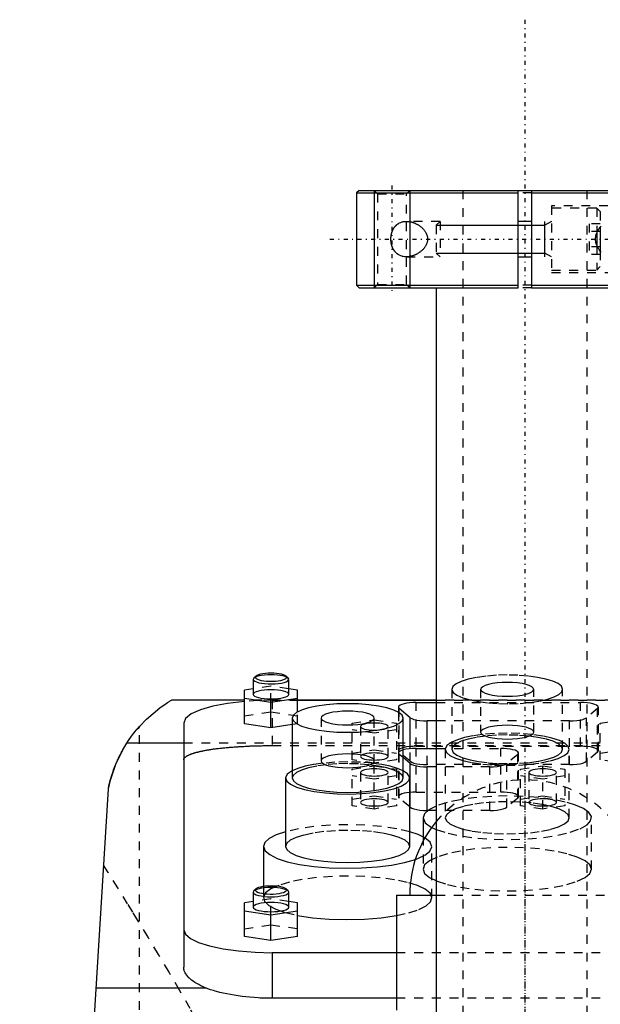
# Model space of a CAD drawing. Extents: x -90 to 90, y -1 to 703.
# Tile 6 of 7: x -57 to 9, y 592 to 703. Entities that reach past the tile are written whole.
import ezdxf

# ---------------------------------------------------------------- set-up
doc = ezdxf.new("R2010")
doc.units = 0
doc.linetypes.add('CENTER', pattern=[1.5, 0.45, -0.5, 0.05, -0.5])
doc.linetypes.add('DASHED', pattern=[2, 1, -1])
for name, color, linetype in [('AM_0', 7, 'CONTINUOUS'), ('AM_10', 7, 'CONTINUOUS'), ('AM_3', 7, 'DASHED'), ('AM_7', 7, 'CENTER')]:
    doc.layers.add(name, color=color, linetype=linetype)

msp = doc.modelspace()

# ---------------------------------------------------------------- linework, layer by layer
at = {"layer": 'AM_0', "color": 7, "linetype": 'CONTINUOUS'}
for p, q in [((-18.7, 684), (-19, 683.7)), ((-19, 683.7), (-19, 673.3)), ((-19, 683.7), (-0.75, 683.7)), ((-18.7, 684), (18.7, 684)), ((-0.75, 673), (-0.75, 684)), ((0.75, 684), (0.75, 673)), ((0.75, 683.7), (19, 683.7)), ((0.75, 680.5), (-0.75, 680.5)), ((8.5, 679.86), (8.5, 677.14)), ((8.1, 679.19), (8.1, 677.81)), ((-0.75, 676.5), (0.75, 676.5)), ((-19, 673.3), (-18.7, 673)), ((-19, 673.3), (-0.75, 673.3)), ((0.75, 673.3), (19, 673.3)), ((-18.7, 673), (-0.75, 673)), ((-10, 673), (-10, 589)), ((0.75, 673), (18.7, 673)), ((-30.58, 628.97), (-30.65, 628.83)), ((-30.65, 628.83), (-30.65, 627.14)), ((-30.34, 629.2), (-30.58, 628.97)), ((-26.72, 628.97), (-26.96, 629.2)), ((-26.65, 627.14), (-26.65, 628.83)), ((-30.65, 627.77), (-31.65, 627.62)), ((-31.65, 623.82), (-31.65, 627.62)), ((-25.65, 627.62), (-26.65, 627.77)), ((-25.65, 625.16), (-25.65, 627.62)), ((-31.65, 626.5), (-39.86, 626.5)), ((-31.65, 626.72), (-28.65, 626.27)), ((-28.65, 626.27), (-25.65, 626.72)), ((-10, 626.5), (-25.65, 626.5)), ((-25.65, 626.47), (-10, 626.47)), ((-28.65, 623.37), (-28.65, 626.27)), ((-14.28, 625.7), (-14.28, 625.12)), ((-14.19, 625.07), (-14.19, 625.55)), ((-12.94, 624.51), (-14.19, 625.55)), ((-12.28, 626.22), (-10, 626.22)), ((-26.25, 624.47), (-26.25, 617.71)), ((-13.75, 617.71), (-13.75, 624.47)), ((-12.94, 621.01), (-12.94, 624.51)), ((-38.5, 623.88), (-38.5, 596.36)), ((-28.65, 623.37), (-31.65, 623.82)), ((-26.25, 623.73), (-28.65, 623.37)), ((-11.03, 621.04), (-11.03, 624.15)), ((-10, 624.15), (-11.03, 624.15)), ((-38.5, 621.65), (-44.92, 621.65)), ((-12.28, 621.04), (-10, 621.04)), ((-12.94, 619.34), (-13.75, 620.01)), ((-12.94, 614.41), (-12.94, 619.34)), ((-11.03, 614.05), (-11.03, 618.97)), ((-10, 618.97), (-11.03, 618.97)), ((-27, 617.71), (-27, 609.98)), ((-13, 609.98), (-13, 617.71)), ((-57, 453.55), (-47, 616.5)), ((-12.94, 614.41), (-13, 614.46)), ((-11.5, 613.22), (-11.5, 611.08)), ((-10.95, 614.05), (-11.03, 614.05)), ((-29.5, 609.98), (-29.5, 605.47)), ((-30.58, 604.97), (-30.65, 604.83)), ((-30.65, 604.83), (-30.65, 603.14)), ((-30.34, 605.19), (-30.58, 604.97)), ((-26.72, 604.97), (-26.96, 605.19)), ((-26.65, 604.83), (-26.72, 604.97)), ((-26.65, 603.14), (-26.65, 604.83)), ((-14.5, 604.5), (-14.5, 591.5)), ((-14.5, 604.5), (-10.01, 604.5)), ((-30.65, 603.76), (-31.65, 603.61)), ((-31.65, 599.82), (-31.65, 603.61)), ((-25.65, 603.61), (-26.65, 603.76)), ((-25.65, 599.82), (-25.65, 603.61)), ((-31.65, 602.71), (-28.65, 602.27)), ((-28.65, 602.27), (-25.65, 602.71)), ((-28.65, 599.37), (-28.65, 602.27)), ((-28.65, 599.37), (-31.65, 599.82)), ((-25.65, 599.82), (-28.65, 599.37)), ((-28.5, 598), (-28.5, 592.86)), ((-14.5, 598), (-28.5, 598)), ((-35.93, 594), (-48.38, 594)), ((-14.5, 592.86), (-28.5, 592.86))]:
    msp.add_line(p, q, dxfattribs=at)
for points in [[(-30.65, 628.83), (-30.61, 628.73), (-30.49, 628.63), (-30.3, 628.54), (-30.04, 628.46), (-29.72, 628.4), (-29.37, 628.35), (-28.98, 628.32), (-28.58, 628.32), (-28.18, 628.33), (-27.8, 628.37), (-27.46, 628.42), (-27.16, 628.49), (-26.93, 628.57), (-26.76, 628.67), (-26.67, 628.77), (-26.65, 628.87), (-26.72, 628.97)], [(-30.34, 629.2), (-30.39, 629.11), (-30.39, 629.02), (-30.32, 628.94), (-30.18, 628.86), (-29.99, 628.79), (-29.75, 628.72), (-29.47, 628.68), (-29.15, 628.64), (-28.82, 628.63), (-28.48, 628.63), (-28.15, 628.64), (-27.83, 628.68), (-27.55, 628.72), (-27.31, 628.79), (-27.12, 628.86), (-26.98, 628.94), (-26.91, 629.02), (-26.91, 629.11), (-26.96, 629.2)], [(-28.65, 629.53), (-28.97, 629.52), (-29.28, 629.5), (-29.58, 629.46), (-29.83, 629.41), (-30.05, 629.35), (-30.22, 629.28), (-30.34, 629.2)], [(-26.96, 629.2), (-27.08, 629.28), (-27.25, 629.35), (-27.47, 629.41), (-27.72, 629.46), (-28.02, 629.5), (-28.33, 629.52), (-28.65, 629.53)], [(-30.65, 627.14), (-30.61, 627.04), (-30.5, 626.95), (-30.31, 626.86), (-30.06, 626.78), (-29.76, 626.71), (-29.42, 626.67), (-29.04, 626.64), (-28.65, 626.63), (-28.26, 626.64), (-27.88, 626.67), (-27.54, 626.71), (-27.24, 626.78), (-26.99, 626.86), (-26.8, 626.95), (-26.69, 627.04), (-26.65, 627.14)], [(-31.65, 626.34), (-33.55, 626.12), (-35.22, 625.8), (-36.61, 625.4), (-37.64, 624.93), (-38.28, 624.42), (-38.5, 623.88)], [(-20, 626.09), (-21.22, 626.06), (-22.39, 625.97), (-23.47, 625.82), (-24.42, 625.62), (-25.2, 625.37), (-25.77, 625.09), (-26.13, 624.79), (-26.25, 624.47)], [(-26.25, 624.47), (-26.13, 624.16), (-25.77, 623.85), (-25.2, 623.57), (-24.42, 623.33), (-23.47, 623.13), (-22.39, 622.98), (-21.22, 622.89), (-20, 622.86), (-18.78, 622.89), (-17.61, 622.98), (-16.53, 623.13), (-15.58, 623.33), (-14.8, 623.57), (-14.23, 623.85), (-13.87, 624.16), (-13.75, 624.47), (-13.87, 624.79), (-14.23, 625.09), (-14.8, 625.37), (-15.58, 625.62), (-16.53, 625.82), (-17.61, 625.97), (-18.78, 626.06), (-20, 626.09)], [(-12.28, 626.22), (-12.65, 626.21), (-13.01, 626.18), (-13.35, 626.14), (-13.64, 626.08), (-13.89, 626.01), (-14.08, 625.93), (-14.21, 625.83), (-14.27, 625.74), (-14.27, 625.64), (-14.19, 625.55)], [(-20, 625.25), (-20.59, 625.23), (-21.15, 625.19), (-21.67, 625.12), (-22.12, 625.02), (-22.49, 624.9), (-22.77, 624.77), (-22.94, 624.62), (-23, 624.47)], [(-23, 624.47), (-22.94, 624.32), (-22.77, 624.18), (-22.49, 624.04), (-22.12, 623.92), (-21.67, 623.83), (-21.15, 623.76), (-20.59, 623.71), (-20, 623.7), (-19.41, 623.71), (-18.85, 623.76), (-18.33, 623.83), (-17.88, 623.92), (-17.51, 624.04), (-17.23, 624.18), (-17.06, 624.32), (-17, 624.47), (-17.06, 624.62), (-17.23, 624.77), (-17.51, 624.9), (-17.88, 625.02), (-18.33, 625.12), (-18.85, 625.19), (-19.41, 625.23), (-20, 625.25)], [(-12.94, 624.51), (-12.77, 624.41), (-12.53, 624.32), (-12.21, 624.25), (-11.85, 624.19), (-11.45, 624.16), (-11.03, 624.15)], [(-12.28, 621.04), (-12.69, 621.03), (-13.08, 621), (-13.44, 620.95), (-13.75, 620.88)], [(-12.94, 619.34), (-12.77, 619.24), (-12.53, 619.15), (-12.21, 619.07), (-11.85, 619.02), (-11.45, 618.98), (-11.03, 618.97)], [(-26.25, 618.53), (-26.81, 618.13), (-27, 617.71)], [(-27, 617.71), (-26.86, 617.35), (-26.44, 617), (-25.77, 616.69), (-24.87, 616.41), (-23.77, 616.18), (-22.52, 616.02), (-21.17, 615.92), (-19.77, 615.9), (-18.38, 615.95), (-17.06, 616.07), (-15.85, 616.25), (-14.81, 616.5), (-13.98, 616.79), (-13.39, 617.12), (-13.06, 617.47), (-13.02, 617.83), (-13.25, 618.19), (-13.75, 618.53)], [(-26.25, 617.71), (-26.13, 617.4), (-25.77, 617.09), (-25.2, 616.81), (-24.42, 616.57), (-23.47, 616.37), (-22.39, 616.22), (-21.22, 616.12), (-20, 616.09), (-18.78, 616.12), (-17.61, 616.22), (-16.53, 616.37), (-15.58, 616.57), (-14.8, 616.81), (-14.23, 617.09), (-13.87, 617.4), (-13.75, 617.71)], [(-12.94, 614.41), (-12.77, 614.31), (-12.53, 614.22), (-12.21, 614.15), (-11.85, 614.09), (-11.45, 614.06), (-11.03, 614.05)], [(-10.01, 614.54), (-10.83, 614.13), (-11.33, 613.68), (-11.5, 613.22)], [(-11.5, 613.22), (-11.25, 612.66), (-10.53, 612.14)], [(-27, 611.65), (-28.06, 611.28), (-28.85, 610.88), (-29.34, 610.44), (-29.5, 609.98)], [(-11.28, 610.96), (-12.03, 611.32), (-13, 611.65)], [(-29.5, 609.98), (-29.32, 609.51), (-28.8, 609.06), (-27.96, 608.64), (-26.81, 608.27), (-25.42, 607.96), (-23.82, 607.73), (-22.09, 607.59), (-20.27, 607.53), (-18.45, 607.56), (-16.68, 607.68), (-15.04, 607.89), (-13.58, 608.17), (-12.35, 608.52)], [(-27, 609.98), (-26.87, 609.63), (-26.47, 609.29), (-25.82, 608.98), (-24.95, 608.7), (-23.89, 608.48), (-22.68, 608.31), (-21.37, 608.21), (-20, 608.17), (-18.63, 608.21), (-17.32, 608.31), (-16.11, 608.48), (-15.05, 608.7), (-14.18, 608.98), (-13.53, 609.29), (-13.13, 609.63), (-13, 609.98)], [(-30.34, 605.19), (-30.4, 605.1), (-30.39, 605.01), (-30.31, 604.93), (-30.16, 604.84), (-29.96, 604.77), (-29.7, 604.71), (-29.41, 604.66), (-29.08, 604.63), (-28.73, 604.62), (-28.39, 604.62), (-28.05, 604.65), (-27.74, 604.68), (-27.46, 604.74), (-27.23, 604.81), (-27.05, 604.89), (-26.94, 604.97), (-26.9, 605.06), (-26.93, 605.15), (-27.02, 605.24), (-27.18, 605.32), (-27.4, 605.39), (-27.66, 605.45), (-27.97, 605.49), (-28.3, 605.51), (-28.65, 605.52)], [(-28.65, 605.52), (-28.97, 605.52), (-29.28, 605.49), (-29.58, 605.46), (-29.83, 605.4), (-30.05, 605.34), (-30.22, 605.27), (-30.34, 605.19)], [(-30.65, 604.83), (-30.61, 604.73), (-30.5, 604.63), (-30.31, 604.54), (-30.06, 604.46), (-29.76, 604.4), (-29.42, 604.35), (-29.04, 604.32), (-28.65, 604.31), (-28.26, 604.32), (-27.88, 604.35), (-27.54, 604.4), (-27.24, 604.46), (-26.99, 604.54), (-26.8, 604.63), (-26.69, 604.73), (-26.65, 604.83)], [(-30.65, 603.14), (-30.61, 603.04), (-30.5, 602.94), (-30.31, 602.85), (-30.06, 602.77), (-29.76, 602.71), (-29.42, 602.66), (-29.04, 602.63), (-28.65, 602.62), (-28.26, 602.63), (-27.88, 602.66), (-27.54, 602.71), (-27.24, 602.77), (-26.99, 602.85), (-26.8, 602.94), (-26.69, 603.04), (-26.65, 603.14)], [(-25.66, 602.21), (-23.95, 601.95), (-22.07, 601.79), (-20.09, 601.73), (-18.12, 601.78), (-16.22, 601.93), (-14.49, 602.18)], [(-38.5, 600.59), (-38.31, 600.08), (-37.74, 599.6), (-36.81, 599.15), (-35.57, 598.76), (-34.06, 598.44), (-32.33, 598.2), (-30.45, 598.05), (-28.5, 598)]]:
    msp.add_lwpolyline(points, dxfattribs=at)
for points in [[(-15.12, 678.5, 0), (-15.12, 678.52, 0), (-15.12, 678.55, 0), (-15.12, 678.58, 0), (-15.12, 678.6, 0), (-15.12, 678.62, 0), (-15.12, 678.65, 0), (-15.12, 678.68, 0), (-15.12, 678.72, 0), (-15.11, 678.75, 0), (-15.11, 678.78, 0), (-15.11, 678.8, 0), (-15.11, 678.82, 0), (-15.1, 678.85, 0), (-15.1, 678.88, 0), (-15.09, 678.92, 0), (-15.09, 678.95, 0), (-15.08, 678.98, 0), (-15.08, 679, 0), (-15.07, 679.01, 0), (-15.07, 679.05, 0), (-15.06, 679.08, 0), (-15.06, 679.09, 0), (-15.05, 679.11, 0), (-15.04, 679.14, 0), (-15.03, 679.17, 0), (-15.03, 679.19, 0), (-15.03, 679.21, 0), (-15.02, 679.24, 0), (-15.01, 679.27, 0), (-15, 679.3, 0), (-14.99, 679.33, 0), (-14.98, 679.36, 0), (-14.97, 679.37, 0), (-14.96, 679.39, 0), (-14.95, 679.42, 0), (-14.94, 679.45, 0), (-14.93, 679.47, 0), (-14.92, 679.5, 0), (-14.9, 679.53, 0), (-14.9, 679.54, 0), (-14.89, 679.56, 0), (-14.88, 679.58, 0), (-14.86, 679.61, 0), (-14.85, 679.64, 0), (-14.83, 679.66, 0), (-14.82, 679.69, 0), (-14.81, 679.7, 0), (-14.81, 679.71, 0), (-14.79, 679.73, 0), (-14.78, 679.76, 0), (-14.76, 679.78, 0), (-14.74, 679.8, 0), (-14.73, 679.83, 0), (-14.72, 679.84, 0), (-14.71, 679.85, 0), (-14.7, 679.87, 0), (-14.68, 679.89, 0), (-14.66, 679.91, 0), (-14.65, 679.93, 0), (-14.63, 679.95, 0), (-14.62, 679.96, 0), (-14.61, 679.97, 0), (-14.6, 679.99, 0), (-14.58, 680.01, 0), (-14.57, 680.02, 0), (-14.56, 680.03, 0), (-14.54, 680.04, 0), (-14.52, 680.06, 0), (-14.51, 680.07, 0), (-14.5, 680.08, 0), (-14.49, 680.1, 0), (-14.47, 680.11, 0), (-14.45, 680.13, 0), (-14.43, 680.15, 0), (-14.41, 680.16, 0), (-14.4, 680.17, 0), (-14.39, 680.18, 0), (-14.37, 680.19, 0), (-14.35, 680.21, 0), (-14.33, 680.22, 0), (-14.3, 680.24, 0), (-14.28, 680.25, 0), (-14.27, 680.26, 0), (-14.26, 680.26, 0), (-14.24, 680.27, 0), (-14.22, 680.29, 0), (-14.14, 680.33, 0), (-14.01, 680.39, 0), (-13.87, 680.43, 0), (-13.8, 680.45, 0), (-13.73, 680.47, 0), (-13.58, 680.49, 0), (-13.44, 680.5, 0), (-13.37, 680.5, 0)], [(-13.37, 680.5, 0), (-13.34, 680.5, 0), (-13.29, 680.5, 0), (-13.24, 680.5, 0), (-13.21, 680.49, 0), (-13.19, 680.49, 0), (-13.13, 680.49, 0), (-13.08, 680.48, 0), (-13.03, 680.47, 0), (-12.97, 680.46, 0), (-12.92, 680.45, 0), (-12.89, 680.45, 0), (-12.86, 680.44, 0), (-12.8, 680.43, 0), (-12.75, 680.41, 0), (-12.69, 680.4, 0), (-12.64, 680.38, 0), (-12.58, 680.36, 0), (-12.55, 680.35, 0), (-12.53, 680.34, 0), (-12.47, 680.32, 0), (-12.41, 680.29, 0), (-12.39, 680.28, 0), (-12.36, 680.27, 0), (-12.3, 680.24, 0), (-12.25, 680.22, 0), (-12.22, 680.2, 0), (-12.19, 680.19, 0), (-12.14, 680.16, 0), (-12.09, 680.13, 0), (-12.03, 680.1, 0), (-11.98, 680.06, 0), (-11.93, 680.03, 0), (-11.9, 680.01, 0), (-11.88, 679.99, 0), (-11.83, 679.96, 0), (-11.78, 679.92, 0), (-11.73, 679.88, 0), (-11.68, 679.84, 0), (-11.63, 679.8, 0), (-11.61, 679.78, 0), (-11.59, 679.76, 0), (-11.54, 679.71, 0), (-11.5, 679.66, 0), (-11.45, 679.61, 0), (-11.41, 679.56, 0), (-11.37, 679.51, 0), (-11.34, 679.48, 0), (-11.32, 679.46, 0), (-11.28, 679.4, 0), (-11.25, 679.34, 0), (-11.21, 679.28, 0), (-11.17, 679.22, 0), (-11.14, 679.16, 0), (-11.13, 679.12, 0), (-11.11, 679.09, 0), (-11.09, 679.02, 0), (-11.06, 678.96, 0), (-11.04, 678.89, 0), (-11.02, 678.82, 0), (-11.01, 678.75, 0), (-11, 678.71, 0), (-11, 678.68, 0), (-10.99, 678.61, 0), (-10.99, 678.54, 0), (-10.99, 678.5, 0), (-10.99, 678.46, 0), (-10.99, 678.39, 0), (-11, 678.32, 0), (-11, 678.29, 0), (-11.01, 678.25, 0), (-11.02, 678.18, 0), (-11.04, 678.11, 0), (-11.06, 678.04, 0), (-11.09, 677.98, 0), (-11.11, 677.91, 0), (-11.13, 677.88, 0), (-11.14, 677.84, 0), (-11.17, 677.78, 0), (-11.21, 677.72, 0), (-11.25, 677.66, 0), (-11.28, 677.6, 0), (-11.32, 677.54, 0), (-11.34, 677.52, 0), (-11.37, 677.49, 0), (-11.41, 677.44, 0), (-11.45, 677.39, 0), (-11.5, 677.34, 0), (-11.54, 677.29, 0), (-11.59, 677.24, 0), (-11.61, 677.22, 0), (-11.63, 677.2, 0), (-11.68, 677.16, 0), (-11.73, 677.12, 0), (-11.78, 677.08, 0), (-11.83, 677.04, 0), (-11.88, 677.01, 0), (-11.9, 676.99, 0), (-11.93, 676.97, 0), (-11.98, 676.94, 0), (-12.03, 676.9, 0), (-12.09, 676.87, 0), (-12.14, 676.84, 0), (-12.19, 676.81, 0), (-12.22, 676.8, 0), (-12.25, 676.78, 0), (-12.3, 676.76, 0), (-12.36, 676.73, 0), (-12.39, 676.72, 0), (-12.41, 676.71, 0), (-12.47, 676.68, 0), (-12.53, 676.66, 0), (-12.55, 676.65, 0), (-12.58, 676.64, 0), (-12.64, 676.62, 0), (-12.69, 676.6, 0), (-12.75, 676.59, 0), (-12.8, 676.57, 0), (-12.86, 676.56, 0), (-12.89, 676.55, 0), (-12.92, 676.55, 0), (-12.97, 676.54, 0), (-13.03, 676.53, 0), (-13.08, 676.52, 0), (-13.13, 676.51, 0), (-13.19, 676.51, 0), (-13.21, 676.51, 0), (-13.24, 676.5, 0), (-13.29, 676.5, 0), (-13.34, 676.5, 0), (-13.37, 676.5, 0)], [(8.58, 677.04, 0), (8.49, 677.15, 0), (8.41, 677.26, 0), (8.36, 677.32, 0), (8.33, 677.38, 0), (8.25, 677.5, 0), (8.19, 677.62, 0), (8.13, 677.75, 0), (8.1, 677.82, 0), (8.09, 677.85, 0), (8.08, 677.87, 0), (8.08, 677.88, 0), (8.07, 677.89, 0), (8.06, 677.91, 0), (8.06, 677.93, 0), (8.05, 677.95, 0), (8.04, 677.98, 0), (8.04, 678, 0), (8.03, 678.01, 0), (8.03, 678.02, 0), (8.02, 678.04, 0), (8.02, 678.07, 0), (8.02, 678.08, 0), (8.01, 678.09, 0), (8.01, 678.11, 0), (8, 678.13, 0), (8, 678.15, 0), (8, 678.16, 0), (7.99, 678.18, 0), (7.99, 678.2, 0), (7.99, 678.23, 0), (7.98, 678.25, 0), (7.98, 678.27, 0), (7.98, 678.28, 0), (7.98, 678.3, 0), (7.97, 678.32, 0), (7.97, 678.34, 0), (7.97, 678.37, 0), (7.97, 678.39, 0), (7.97, 678.42, 0), (7.97, 678.43, 0), (7.97, 678.44, 0), (7.97, 678.46, 0), (7.96, 678.49, 0), (7.96, 678.5, 0), (7.96, 678.51, 0), (7.97, 678.54, 0), (7.97, 678.56, 0), (7.97, 678.57, 0), (7.97, 678.58, 0), (7.97, 678.61, 0), (7.97, 678.63, 0), (7.97, 678.66, 0), (7.97, 678.68, 0), (7.98, 678.7, 0), (7.98, 678.72, 0), (7.98, 678.73, 0), (7.98, 678.75, 0), (7.99, 678.77, 0), (7.99, 678.8, 0), (7.99, 678.82, 0), (8, 678.84, 0), (8, 678.85, 0), (8, 678.87, 0), (8.01, 678.89, 0), (8.01, 678.91, 0), (8.02, 678.92, 0), (8.02, 678.93, 0), (8.02, 678.96, 0), (8.03, 678.98, 0), (8.03, 678.99, 0), (8.04, 679, 0), (8.04, 679.02, 0), (8.05, 679.05, 0), (8.06, 679.07, 0), (8.06, 679.09, 0), (8.07, 679.11, 0), (8.08, 679.12, 0), (8.08, 679.13, 0), (8.09, 679.15, 0), (8.1, 679.18, 0), (8.13, 679.25, 0), (8.19, 679.38, 0), (8.25, 679.5, 0), (8.33, 679.62, 0), (8.36, 679.68, 0), (8.41, 679.74, 0), (8.49, 679.85, 0), (8.58, 679.96, 0)], [(-13.37, 676.5, 0), (-13.44, 676.5, 0), (-13.58, 676.51, 0), (-13.73, 676.53, 0), (-13.8, 676.55, 0), (-13.87, 676.57, 0), (-14.01, 676.61, 0), (-14.14, 676.67, 0), (-14.22, 676.71, 0), (-14.24, 676.73, 0), (-14.26, 676.74, 0), (-14.27, 676.74, 0), (-14.28, 676.75, 0), (-14.3, 676.76, 0), (-14.33, 676.78, 0), (-14.35, 676.79, 0), (-14.37, 676.81, 0), (-14.39, 676.82, 0), (-14.4, 676.83, 0), (-14.41, 676.84, 0), (-14.43, 676.85, 0), (-14.45, 676.87, 0), (-14.47, 676.89, 0), (-14.49, 676.9, 0), (-14.5, 676.92, 0), (-14.51, 676.93, 0), (-14.52, 676.94, 0), (-14.54, 676.96, 0), (-14.56, 676.97, 0), (-14.57, 676.98, 0), (-14.58, 676.99, 0), (-14.6, 677.01, 0), (-14.61, 677.03, 0), (-14.62, 677.04, 0), (-14.63, 677.05, 0), (-14.65, 677.07, 0), (-14.66, 677.09, 0), (-14.68, 677.11, 0), (-14.7, 677.13, 0), (-14.71, 677.15, 0), (-14.72, 677.16, 0), (-14.73, 677.17, 0), (-14.74, 677.2, 0), (-14.76, 677.22, 0), (-14.78, 677.24, 0), (-14.79, 677.27, 0), (-14.81, 677.29, 0), (-14.81, 677.3, 0), (-14.82, 677.31, 0), (-14.83, 677.34, 0), (-14.85, 677.36, 0), (-14.86, 677.39, 0), (-14.88, 677.42, 0), (-14.89, 677.44, 0), (-14.9, 677.46, 0), (-14.9, 677.47, 0), (-14.92, 677.5, 0), (-14.93, 677.53, 0), (-14.94, 677.55, 0), (-14.95, 677.58, 0), (-14.96, 677.61, 0), (-14.97, 677.63, 0), (-14.98, 677.64, 0), (-14.99, 677.67, 0), (-15, 677.7, 0), (-15.01, 677.73, 0), (-15.02, 677.76, 0), (-15.03, 677.79, 0), (-15.03, 677.81, 0), (-15.03, 677.83, 0), (-15.04, 677.86, 0), (-15.05, 677.89, 0), (-15.06, 677.91, 0), (-15.06, 677.92, 0), (-15.07, 677.95, 0), (-15.07, 677.99, 0), (-15.08, 678, 0), (-15.08, 678.02, 0), (-15.09, 678.05, 0), (-15.09, 678.08, 0), (-15.1, 678.12, 0), (-15.1, 678.15, 0), (-15.11, 678.18, 0), (-15.11, 678.2, 0), (-15.11, 678.22, 0), (-15.11, 678.25, 0), (-15.12, 678.28, 0), (-15.12, 678.32, 0), (-15.12, 678.35, 0), (-15.12, 678.38, 0), (-15.12, 678.4, 0), (-15.12, 678.42, 0), (-15.12, 678.45, 0), (-15.12, 678.48, 0), (-15.12, 678.5, 0)], [(-43.5, 623.52, 0), (-42.69, 624.36, 0), (-41.18, 625.63, 0), (-40.49, 626.11, 0), (-40.33, 626.22, 0), (-40.19, 626.3, 0), (-40.12, 626.34, 0), (-40.07, 626.38, 0), (-39.97, 626.44, 0), (-39.89, 626.48, 0), (-39.86, 626.5, 0)], [(-47, 616.5, 0), (-46.93, 616.81, 0), (-46.78, 617.42, 0), (-46.61, 618.02, 0), (-46.51, 618.32, 0), (-46.41, 618.62, 0), (-46.19, 619.19, 0), (-46.06, 619.51, 0), (-46.02, 619.61, 0), (-45.98, 619.7, 0), (-45.96, 619.74, 0), (-45.94, 619.79, 0), (-45.89, 619.87, 0), (-45.85, 619.96, 0), (-45.81, 620.05, 0), (-45.77, 620.14, 0), (-45.73, 620.22, 0), (-45.71, 620.27, 0), (-45.68, 620.31, 0), (-45.64, 620.39, 0), (-45.6, 620.48, 0), (-45.55, 620.56, 0), (-45.51, 620.64, 0), (-45.47, 620.72, 0), (-45.45, 620.76, 0), (-45.42, 620.8, 0), (-45.38, 620.88, 0), (-45.34, 620.96, 0), (-45.29, 621.03, 0), (-45.25, 621.11, 0), (-45.2, 621.19, 0), (-45.18, 621.22, 0), (-45.16, 621.26, 0), (-45.12, 621.33, 0), (-45.07, 621.4, 0), (-45.05, 621.44, 0), (-45.03, 621.48, 0), (-44.98, 621.55, 0), (-44.94, 621.61, 0), (-44.92, 621.65, 0), (-44.9, 621.68, 0), (-44.85, 621.75, 0), (-44.81, 621.81, 0), (-44.77, 621.88, 0), (-44.72, 621.94, 0), (-44.68, 622.01, 0), (-44.66, 622.04, 0), (-44.64, 622.07, 0), (-44.6, 622.13, 0), (-44.56, 622.19, 0), (-44.52, 622.24, 0), (-44.48, 622.3, 0), (-44.44, 622.35, 0), (-44.42, 622.38, 0), (-44.4, 622.41, 0), (-44.36, 622.46, 0), (-44.32, 622.51, 0), (-44.28, 622.56, 0), (-44.24, 622.62, 0), (-44.21, 622.66, 0), (-44.19, 622.69, 0), (-44.17, 622.71, 0), (-44.13, 622.76, 0), (-44.1, 622.81, 0), (-44.06, 622.85, 0), (-44.03, 622.89, 0), (-43.99, 622.94, 0), (-43.97, 622.96, 0), (-43.96, 622.98, 0), (-43.93, 623.02, 0), (-43.89, 623.06, 0), (-43.86, 623.09, 0), (-43.83, 623.13, 0), (-43.81, 623.16, 0), (-43.79, 623.18, 0), (-43.78, 623.2, 0), (-43.75, 623.23, 0), (-43.73, 623.26, 0), (-43.72, 623.27, 0), (-43.7, 623.29, 0), (-43.68, 623.31, 0), (-43.66, 623.34, 0), (-43.65, 623.35, 0), (-43.64, 623.36, 0), (-43.62, 623.38, 0), (-43.6, 623.4, 0), (-43.59, 623.42, 0), (-43.57, 623.44, 0), (-43.56, 623.45, 0), (-43.55, 623.46, 0), (-43.55, 623.47, 0), (-43.54, 623.48, 0), (-43.53, 623.49, 0), (-43.52, 623.5, 0), (-43.51, 623.5, 0), (-43.51, 623.51, 0), (-43.51, 623.51, 0), (-43.5, 623.51, 0), (-43.5, 623.52, 0), (-43.5, 623.52, 0), (-43.5, 623.52, 0)], [(-44.92, 621.65, 0), (-44.74, 621.92, 0), (-44.38, 622.44, 0), (-44, 622.92, 0), (-43.81, 623.16, 0)], [(-43.5, 623.52, 0), (-43.5, 623.51, 0), (-43.5, 623.49, 0), (-43.51, 623.47, 0), (-43.51, 623.46, 0), (-43.51, 623.45, 0), (-43.52, 623.43, 0), (-43.53, 623.41, 0), (-43.54, 623.39, 0), (-43.56, 623.37, 0), (-43.57, 623.35, 0), (-43.58, 623.34, 0), (-43.59, 623.33, 0), (-43.61, 623.31, 0), (-43.63, 623.29, 0), (-43.65, 623.27, 0), (-43.68, 623.25, 0), (-43.7, 623.23, 0), (-43.72, 623.22, 0), (-43.73, 623.21, 0), (-43.76, 623.19, 0), (-43.8, 623.17, 0), (-43.81, 623.16, 0)], [(-47, 616.5, 0), (-46.77, 617.46, 0), (-46.16, 619.26, 0), (-45.37, 620.9, 0), (-44.92, 621.65, 0)], [(-35.93, 594, 0), (-36.07, 594.05, 0), (-36.32, 594.16, 0), (-36.57, 594.28, 0), (-36.69, 594.34, 0), (-36.8, 594.4, 0), (-37.02, 594.52, 0), (-37.23, 594.65, 0), (-37.42, 594.78, 0), (-37.6, 594.91, 0), (-37.77, 595.05, 0), (-37.84, 595.11, 0), (-37.91, 595.18, 0), (-38.04, 595.32, 0), (-38.16, 595.46, 0), (-38.26, 595.6, 0), (-38.34, 595.74, 0), (-38.4, 595.88, 0), (-38.43, 595.95, 0), (-38.45, 596.02, 0), (-38.48, 596.16, 0), (-38.5, 596.3, 0), (-38.5, 596.36, 0)], [(-28.5, 592.86, 0), (-28.72, 592.86, 0), (-29.18, 592.87, 0), (-29.64, 592.88, 0), (-29.87, 592.89, 0), (-30.1, 592.9, 0), (-30.56, 592.93, 0), (-31.02, 592.97, 0), (-31.47, 593.02, 0), (-31.92, 593.07, 0), (-32.37, 593.13, 0), (-32.58, 593.16, 0), (-32.8, 593.2, 0), (-33.22, 593.27, 0), (-33.63, 593.35, 0), (-34.03, 593.44, 0), (-34.42, 593.53, 0), (-34.78, 593.63, 0), (-34.96, 593.68, 0), (-35.13, 593.73, 0), (-35.47, 593.83, 0), (-35.78, 593.94, 0), (-35.93, 594, 0)]]:
    msp.add_polyline3d(points, dxfattribs=at)
msp.add_arc((0, 604.5), 13, 140.2849, 180, dxfattribs=at)
at = {"layer": 'AM_10', "color": 7, "linetype": 'CONTINUOUS'}
for p, q in [((-17, 684), (-17, 673)), ((-13, 684), (-13, 673)), ((-10, 680.07), (2.26, 680.07)), ((2.26, 676.5), (2.26, 680.5)), ((3, 680.5), (2.26, 680.07)), ((-10, 676.93), (2.26, 676.93)), ((3, 676.5), (2.26, 676.93))]:
    msp.add_line(p, q, dxfattribs=at)
at = {"layer": 'AM_3', "color": 6, "linetype": 'DASHED'}
for p, q in [((-17, 684), (-16.62, 683.62)), ((-16.62, 683.62), (-16.62, 673.38)), ((-16.62, 683.62), (-13.38, 683.62)), ((-13.38, 683.62), (-13, 684)), ((-13.38, 673.38), (-13.38, 683.62)), ((-7, 684), (-7, 299)), ((0.75, 683.7), (-0.75, 683.7)), ((7, 299), (7, 684)), ((13.37, 682.25), (3, 682.25)), ((3, 682.25), (3, 674.75)), ((8.1, 682), (3, 682)), ((8.5, 681.6), (8.1, 682)), ((8.1, 682), (8.1, 679.19)), ((8.5, 681.6), (8.5, 679.86)), ((-9.57, 680.5), (-13.37, 680.5)), ((-9.57, 680.5), (-10, 680.07)), ((-10, 680.07), (-10, 676.93)), ((-9.57, 680.5), (-9.57, 676.5)), ((7.25, 680.23), (7.25, 676.77)), ((8.5, 680.23), (7.25, 680.23)), ((8.5, 679.37), (7.25, 679.37)), ((8.5, 677.63), (7.25, 677.63)), ((8.1, 677.81), (8.1, 675)), ((-13.37, 676.5), (-9.57, 676.5)), ((-10, 676.93), (-9.57, 676.5)), ((8.5, 676.77), (7.25, 676.77)), ((8.5, 677.14), (8.5, 675.4)), ((8.1, 675), (8.5, 675.4)), ((3, 675), (8.1, 675)), ((3, 674.75), (13.37, 674.75)), ((-16.62, 673.38), (-17, 673)), ((-16.62, 673.38), (-13.38, 673.38)), ((-13, 673), (-13.38, 673.38)), ((0.75, 673.3), (-0.75, 673.3)), ((0.75, 673), (-0.75, 673)), ((-28.65, 628.06), (-30.65, 627.77)), ((-28.65, 626.27), (-28.65, 628.06)), ((-26.65, 627.77), (-28.65, 628.06)), ((-8.25, 627.71), (-8.25, 620.95)), ((-5, 627.71), (-5, 622.88)), ((1, 622.88), (1, 627.71)), ((4.25, 620.95), (4.25, 627.71)), ((-25.65, 626.5), (-31.65, 626.5)), ((-28.5, 626.47), (-28.5, 621.36)), ((-28.5, 626.47), (-25.65, 626.47)), ((10, 626.5), (-10, 626.5)), ((-10, 626.47), (10, 626.47)), ((-12.28, 621.29), (-12.28, 626.22)), ((-10, 626.22), (6.28, 626.22)), ((6.28, 621.29), (6.28, 626.22)), ((8.19, 625.55), (6.94, 624.51)), ((8.19, 620.62), (8.19, 625.55)), ((8.28, 620.78), (8.28, 625.7)), ((-31.65, 624.72), (-28.65, 625.17)), ((-28.65, 625.17), (-25.65, 624.72)), ((-25.65, 623.82), (-25.65, 625.16)), ((-23, 624.47), (-23, 619.64)), ((-19.5, 623.88), (-17, 624.26)), ((-17, 619.38), (-17, 624.47)), ((-17, 624.26), (-14.5, 623.88)), ((-14.28, 625.12), (-14.28, 620.78)), ((-14.19, 620.62), (-14.19, 625.07)), ((6.94, 619.59), (6.94, 624.51)), ((-43.5, 453.55), (-43.5, 623.52)), ((-25.65, 623.82), (-26.25, 623.73)), ((-19.5, 619.76), (-19.5, 623.88)), ((-17, 622.76), (-19.5, 623.14)), ((-18.55, 623.51), (-18.55, 620.13)), ((-14.5, 623.14), (-17, 622.76)), ((-15.45, 620.13), (-15.45, 623.51)), ((-14.5, 623.88), (-14.5, 619.76)), ((5.03, 624.15), (-10, 624.15)), ((5.03, 619.22), (5.03, 624.15)), ((8.5, 623.88), (10, 624.11)), ((8.5, 619.76), (8.5, 623.88)), ((38.5, 621.65), (-38.5, 621.65)), ((-28.5, 621.36), (28.5, 621.36)), ((-12.94, 619.59), (-12.94, 621.01)), ((-12.28, 621.29), (6.28, 621.29)), ((-12.28, 616.12), (-12.28, 621.04)), ((-11.03, 619.22), (-11.03, 621.04)), ((-10, 621.04), (-2.72, 621.04)), ((-9, 620.95), (-9, 613.22)), ((-2.72, 616.12), (-2.72, 621.04)), ((5, 613.22), (5, 620.95)), ((-19.5, 620.5), (-17, 620.88)), ((-17, 620.88), (-14.5, 620.5)), ((-14.28, 620.53), (-14.28, 615.6)), ((-12.94, 619.59), (-14.19, 620.62)), ((-14.19, 615.45), (-14.19, 620.37)), ((-13.75, 620.01), (-14.19, 620.37)), ((-0.81, 620.37), (-2.06, 619.34)), ((-0.81, 615.45), (-0.81, 620.37)), ((-0.72, 615.6), (-0.72, 620.53)), ((8.19, 620.62), (6.94, 619.59)), ((8.5, 620.5), (11, 620.88)), ((-17, 619.38), (-19.5, 619.76)), ((-19.5, 618.71), (-17, 619.08)), ((-19.5, 614.58), (-19.5, 618.71)), ((-14.5, 619.76), (-17, 619.38)), ((-17, 619.08), (-14.5, 618.71)), ((-17, 614.21), (-17, 619.08)), ((-14.5, 618.71), (-14.5, 614.58)), ((5.03, 619.22), (-11.03, 619.22)), ((-3.97, 618.97), (-10, 618.97)), ((-3.97, 614.05), (-3.97, 618.97)), ((-2.06, 614.41), (-2.06, 619.34)), ((-0.5, 618.71), (2, 619.08)), ((-0.5, 614.58), (-0.5, 618.71)), ((2, 619.08), (4.5, 618.71)), ((2, 614.21), (2, 619.08)), ((4.5, 618.71), (4.5, 614.58)), ((10, 619.53), (8.5, 619.76)), ((-17, 617.59), (-19.5, 617.96)), ((-18.55, 618.33), (-18.55, 614.95)), ((-14.5, 617.96), (-17, 617.59)), ((-15.45, 614.95), (-15.45, 618.33)), ((2, 617.59), (-0.5, 617.96)), ((0.45, 618.33), (0.45, 614.95)), ((4.5, 617.96), (2, 617.59)), ((3.55, 614.95), (3.55, 618.33)), ((-19.5, 615.33), (-17, 615.7)), ((-17, 615.7), (-14.5, 615.33)), ((-13, 614.46), (-14.19, 615.45)), ((-12.28, 616.12), (-2.72, 616.12)), ((-0.81, 615.45), (-2.06, 614.41)), ((-0.5, 615.33), (2, 615.7)), ((2, 615.7), (4.5, 615.33)), ((-17, 614.21), (-19.5, 614.58)), ((-14.5, 614.58), (-17, 614.21)), ((-7, 615.31), (-7.3, 615.26)), ((2, 614.21), (-0.5, 614.58)), ((4.5, 614.58), (2, 614.21)), ((-3.97, 614.05), (-10.95, 614.05)), ((7.5, 607.42), (7.5, 613.22)), ((-10.53, 612.14), (-10.01, 611.9)), ((-11.5, 611.08), (-11.5, 607.42)), ((-10.5, 604.19), (-10.5, 609.98)), ((-29.5, 605.47), (-29.5, 604.19)), ((-10.01, 604.5), (10.01, 604.5)), ((-28.65, 604.06), (-30.65, 603.76)), ((-28.65, 602.27), (-28.65, 604.06)), ((-26.65, 603.76), (-28.65, 604.06)), ((-31.65, 600.71), (-28.65, 601.16)), ((-28.65, 601.16), (-25.65, 600.71)), ((14.5, 598), (-14.5, 598)), ((14.5, 592.86), (-14.5, 592.86))]:
    msp.add_line(p, q, dxfattribs=at)
for points in [[(-28.65, 629.35), (-29.02, 629.34), (-29.38, 629.32), (-29.71, 629.27), (-30, 629.22), (-30.25, 629.15), (-30.44, 629.06), (-30.58, 628.97)], [(-26.72, 628.97), (-26.86, 629.06), (-27.05, 629.15), (-27.3, 629.22), (-27.59, 629.27), (-27.92, 629.32), (-28.28, 629.34), (-28.65, 629.35)], [(-2, 629.33), (-3.22, 629.29), (-4.39, 629.2), (-5.47, 629.05), (-6.42, 628.85), (-7.2, 628.61), (-7.77, 628.33), (-8.13, 628.02), (-8.25, 627.71)], [(-7, 626.74), (-6.19, 626.51), (-5.22, 626.32), (-4.13, 626.19), (-2.95, 626.11), (-1.75, 626.09), (-0.55, 626.13), (0.59, 626.24), (1.64, 626.39), (2.55, 626.6), (3.29, 626.85), (3.83, 627.13), (4.16, 627.43), (4.25, 627.74), (4.11, 628.05), (3.74, 628.35), (3.15, 628.62), (2.37, 628.86), (1.43, 629.06), (0.36, 629.21), (-0.8, 629.3), (-2, 629.33)], [(-28.65, 627.66), (-29.04, 627.65), (-29.42, 627.62), (-29.76, 627.57), (-30.06, 627.51), (-30.31, 627.43), (-30.5, 627.34), (-30.61, 627.25), (-30.65, 627.14)], [(-26.65, 627.14), (-26.69, 627.25), (-26.8, 627.34), (-26.99, 627.43), (-27.24, 627.51), (-27.54, 627.57), (-27.88, 627.62), (-28.26, 627.65), (-28.65, 627.66)], [(-8.25, 627.71), (-8.11, 627.36), (-7.69, 627.04), (-7, 626.74)], [(-2, 628.48), (-2.59, 628.47), (-3.15, 628.43), (-3.67, 628.35), (-4.12, 628.26), (-4.49, 628.14), (-4.77, 628.01), (-4.94, 627.86), (-5, 627.71)], [(-5, 627.71), (-4.94, 627.56), (-4.77, 627.41), (-4.49, 627.28), (-4.12, 627.16), (-3.67, 627.06), (-3.15, 626.99), (-2.59, 626.95), (-2, 626.93), (-1.41, 626.95), (-0.85, 626.99), (-0.33, 627.06), (0.12, 627.16), (0.49, 627.28), (0.77, 627.41), (0.94, 627.56), (1, 627.71), (0.94, 627.86), (0.77, 628.01), (0.49, 628.14), (0.12, 628.26), (-0.33, 628.35), (-0.85, 628.43), (-1.41, 628.47), (-2, 628.48)], [(-28.5, 626.47), (-30.1, 626.44), (-31.65, 626.34)], [(8.19, 625.55), (8.27, 625.64), (8.27, 625.74), (8.21, 625.83), (8.08, 625.93), (7.89, 626.01), (7.64, 626.08), (7.35, 626.14), (7.01, 626.18), (6.65, 626.21), (6.28, 626.22)], [(5.03, 624.15), (5.45, 624.16), (5.85, 624.19), (6.21, 624.25), (6.53, 624.32), (6.77, 624.41), (6.94, 624.51)], [(-17, 623.11), (-16.7, 623.12), (-16.41, 623.14), (-16.14, 623.18), (-15.9, 623.23), (-15.71, 623.29), (-15.57, 623.36), (-15.48, 623.43), (-15.45, 623.51), (-15.48, 623.59), (-15.57, 623.66), (-15.71, 623.73), (-15.9, 623.79), (-16.14, 623.84), (-16.41, 623.88), (-16.7, 623.9), (-17, 623.91), (-17.3, 623.9), (-17.59, 623.88), (-17.86, 623.84), (-18.1, 623.79), (-18.29, 623.73), (-18.43, 623.66), (-18.52, 623.59), (-18.55, 623.51)], [(-18.55, 623.51), (-18.52, 623.43), (-18.43, 623.36), (-18.29, 623.29), (-18.1, 623.23), (-17.86, 623.18), (-17.59, 623.14), (-17.3, 623.12), (-17, 623.11)], [(1, 622.88), (0.94, 623.03), (0.77, 623.18), (0.49, 623.31), (0.12, 623.43), (-0.33, 623.52), (-0.85, 623.6), (-1.41, 623.64), (-2, 623.65), (-2.59, 623.64), (-3.15, 623.6), (-3.67, 623.52), (-4.12, 623.43), (-4.49, 623.31), (-4.77, 623.18), (-4.94, 623.03), (-5, 622.88)], [(-4.81, 622.61), (-5.87, 622.46), (-6.82, 622.26), (-7.62, 622.03), (-8.25, 621.76)], [(4.25, 620.95), (4.13, 621.26), (3.77, 621.57), (3.2, 621.85), (2.42, 622.09), (1.47, 622.29), (0.39, 622.44), (-0.78, 622.53), (-2, 622.56), (-3.22, 622.53), (-4.39, 622.44), (-5.47, 622.29), (-6.42, 622.09), (-7.2, 621.85), (-7.77, 621.57), (-8.13, 621.26), (-8.25, 620.95)], [(-7, 619.68), (-5.95, 619.45), (-4.75, 619.28), (-3.45, 619.17), (-2.09, 619.13), (-0.73, 619.16), (0.59, 619.26), (1.8, 619.43), (2.87, 619.65), (3.76, 619.92), (4.42, 620.23), (4.84, 620.56), (5, 620.92), (4.89, 621.27), (4.52, 621.61), (3.89, 621.92), (3.05, 622.2), (2, 622.43), (0.81, 622.61)], [(-5, 622.88), (-4.94, 622.73), (-4.77, 622.58), (-4.49, 622.45), (-4.12, 622.33), (-3.67, 622.23), (-3.15, 622.16), (-2.59, 622.12), (-2, 622.1), (-1.41, 622.12), (-0.85, 622.16), (-0.33, 622.23), (0.12, 622.33), (0.49, 622.45), (0.77, 622.58), (0.94, 622.73), (1, 622.88)], [(-2, 622.76), (-3.44, 622.72), (-4.81, 622.61)], [(0.81, 622.61), (-0.56, 622.72), (-2, 622.76)], [(-12.28, 621.29), (-12.65, 621.28), (-13.01, 621.26), (-13.35, 621.21), (-13.64, 621.16), (-13.89, 621.08), (-14.08, 621), (-14.21, 620.91), (-14.27, 620.81), (-14.27, 620.72), (-14.19, 620.62)], [(-8.25, 621.76), (-8.81, 621.36), (-9, 620.95)], [(-9, 620.95), (-8.87, 620.6), (-8.48, 620.26), (-7.85, 619.95), (-7, 619.68)], [(-8.25, 620.95), (-8.11, 620.6), (-7.69, 620.27), (-7, 619.98)], [(-7, 619.98), (-6.2, 619.75), (-5.24, 619.56), (-4.15, 619.43), (-2.99, 619.35), (-1.8, 619.33), (-0.61, 619.37), (0.53, 619.47), (1.58, 619.62), (2.49, 619.82), (3.24, 620.06), (3.79, 620.34), (4.13, 620.64), (4.25, 620.95)], [(-0.81, 620.37), (-0.73, 620.47), (-0.73, 620.56), (-0.79, 620.66), (-0.92, 620.75), (-1.11, 620.83), (-1.36, 620.9), (-1.65, 620.96), (-1.99, 621.01), (-2.35, 621.03), (-2.72, 621.04)], [(8.19, 620.62), (8.27, 620.72), (8.27, 620.81), (8.21, 620.91), (8.08, 621), (7.89, 621.08), (7.64, 621.16), (7.35, 621.21), (7.01, 621.26), (6.65, 621.28), (6.28, 621.29)], [(-17, 619.64), (-17.06, 619.79), (-17.23, 619.94), (-17.51, 620.07), (-17.88, 620.19), (-18.33, 620.29), (-18.85, 620.36), (-19.41, 620.4), (-20, 620.42), (-20.59, 620.4), (-21.15, 620.36), (-21.67, 620.29), (-22.12, 620.19), (-22.49, 620.07), (-22.77, 619.94), (-22.94, 619.79), (-23, 619.64)], [(-13.75, 620.88), (-14, 620.79), (-14.17, 620.69), (-14.27, 620.59), (-14.27, 620.48), (-14.19, 620.37)], [(-22.81, 619.37), (-23.87, 619.22), (-24.81, 619.03), (-25.62, 618.79), (-26.25, 618.53)], [(-20, 619.33), (-21.22, 619.3), (-22.39, 619.21), (-23.47, 619.06), (-24.42, 618.86), (-25.2, 618.61), (-25.77, 618.33), (-26.13, 618.03), (-26.25, 617.71)], [(-23, 619.64), (-22.94, 619.49), (-22.77, 619.35), (-22.49, 619.21), (-22.12, 619.09), (-21.67, 619), (-21.15, 618.93), (-20.59, 618.88), (-20, 618.87), (-19.41, 618.88), (-18.85, 618.93), (-18.33, 619), (-17.88, 619.09), (-17.51, 619.21), (-17.23, 619.35), (-17.06, 619.49), (-17, 619.64)], [(-17.19, 619.37), (-18.56, 619.48), (-20, 619.52), (-21.44, 619.48), (-22.81, 619.37)], [(-13.75, 617.71), (-13.87, 618.03), (-14.23, 618.33), (-14.8, 618.61), (-15.58, 618.86), (-16.53, 619.06), (-17.61, 619.21), (-18.78, 619.3), (-20, 619.33)], [(-13.75, 618.53), (-14.38, 618.79), (-15.19, 619.03), (-16.13, 619.22), (-17.19, 619.37)], [(-12.94, 619.59), (-12.77, 619.49), (-12.53, 619.4), (-12.21, 619.32), (-11.85, 619.27), (-11.45, 619.23), (-11.03, 619.22)], [(-3.97, 618.97), (-3.55, 618.98), (-3.15, 619.02), (-2.79, 619.07), (-2.47, 619.15), (-2.23, 619.24), (-2.06, 619.34)], [(5.03, 619.22), (5.45, 619.23), (5.85, 619.27), (6.21, 619.32), (6.53, 619.4), (6.77, 619.49), (6.94, 619.59)], [(-12.28, 616.12), (-12.65, 616.11), (-13.01, 616.08), (-13.35, 616.04), (-13.64, 615.98), (-13.89, 615.91), (-14.08, 615.82), (-14.21, 615.73), (-14.27, 615.64), (-14.27, 615.54), (-14.19, 615.45)], [(-2, 615.68), (-3.75, 615.64), (-5.43, 615.51), (-7, 615.31)], [(-0.81, 615.45), (-0.73, 615.54), (-0.73, 615.64), (-0.79, 615.73), (-0.92, 615.82), (-1.11, 615.91), (-1.36, 615.98), (-1.65, 616.04), (-1.99, 616.08), (-2.35, 616.11), (-2.72, 616.12)], [(7.01, 612.44), (7.41, 612.89), (7.49, 613.35), (7.22, 613.81), (6.62, 614.25), (5.71, 614.65), (4.53, 615), (3.11, 615.29), (1.51, 615.5), (-0.21, 615.63), (-2, 615.68)], [(-7.3, 615.26), (-8.79, 614.94), (-10.01, 614.54)], [(-2, 615.03), (-3.37, 615), (-4.68, 614.89), (-5.89, 614.73), (-6.95, 614.5), (-7.82, 614.23), (-8.47, 613.91), (-8.87, 613.57), (-9, 613.22)], [(-7, 611.95), (-5.95, 611.72), (-4.74, 611.55), (-3.43, 611.45), (-2.06, 611.41), (-0.69, 611.44), (0.63, 611.54), (1.85, 611.71), (2.92, 611.93), (3.8, 612.2), (4.45, 612.52), (4.86, 612.86), (5, 613.21), (4.87, 613.57), (4.48, 613.91), (3.83, 614.22), (2.96, 614.5), (1.9, 614.72), (0.69, 614.89), (-0.63, 615), (-2, 615.03)], [(-3.97, 614.05), (-3.55, 614.06), (-3.15, 614.09), (-2.79, 614.15), (-2.47, 614.22), (-2.23, 614.31), (-2.06, 614.41)], [(-9, 613.22), (-8.87, 612.87), (-8.48, 612.53), (-7.85, 612.22), (-7, 611.95)], [(-13, 611.65), (-14.47, 611.98), (-16.18, 612.23), (-18.05, 612.39), (-20, 612.44), (-21.95, 612.39), (-23.82, 612.23), (-25.53, 611.98), (-27, 611.65)], [(-7, 611.13), (-5.3, 610.91), (-3.46, 610.79), (-1.57, 610.76), (0.31, 610.83), (2.1, 611), (3.72, 611.26), (5.11, 611.59), (6.22, 611.99), (7.01, 612.44)], [(-20, 611.8), (-21.37, 611.76), (-22.68, 611.66), (-23.89, 611.49), (-24.95, 611.26), (-25.82, 610.99), (-26.47, 610.68), (-26.87, 610.34), (-27, 609.98)], [(-13, 609.98), (-13.13, 610.34), (-13.53, 610.68), (-14.18, 610.99), (-15.05, 611.26), (-16.11, 611.49), (-17.32, 611.66), (-18.63, 611.76), (-20, 611.8)], [(-12.35, 608.52), (-11.35, 608.97), (-10.73, 609.45), (-10.5, 609.96), (-10.69, 610.47), (-11.28, 610.96)], [(-10.01, 611.9), (-8.67, 611.47), (-7, 611.13)], [(-14.49, 602.18), (-13.11, 602.5), (-11.98, 602.87), (-11.15, 603.29), (-10.65, 603.75), (-10.5, 604.22), (-10.7, 604.7), (-11.25, 605.15), (-12.13, 605.57), (-13.3, 605.93), (-14.72, 606.23), (-16.33, 606.46), (-18.08, 606.6), (-19.91, 606.65), (-21.73, 606.61), (-23.5, 606.47), (-25.13, 606.26), (-26.57, 605.96), (-27.77, 605.6), (-28.67, 605.19), (-29.26, 604.74), (-29.49, 604.27), (-29.38, 603.8), (-28.91, 603.34), (-28.12, 602.91), (-27.02, 602.53), (-25.66, 602.21)], [(-28.65, 605.35), (-29.02, 605.34), (-29.38, 605.31), (-29.71, 605.27), (-30, 605.21), (-30.25, 605.14), (-30.44, 605.06), (-30.58, 604.97)], [(-26.72, 604.97), (-26.86, 605.06), (-27.05, 605.14), (-27.3, 605.21), (-27.59, 605.27), (-27.92, 605.31), (-28.28, 605.34), (-28.65, 605.35)], [(-28.65, 603.66), (-29.04, 603.65), (-29.42, 603.62), (-29.76, 603.57), (-30.06, 603.51), (-30.31, 603.43), (-30.5, 603.34), (-30.61, 603.24), (-30.65, 603.14)], [(-26.65, 603.14), (-26.69, 603.24), (-26.8, 603.34), (-26.99, 603.43), (-27.24, 603.51), (-27.54, 603.57), (-27.88, 603.62), (-28.26, 603.65), (-28.65, 603.66)]]:
    msp.add_lwpolyline(points, dxfattribs=at)
for points in [[(-15.45, 620.13), (-15.48, 620.21), (-15.57, 620.28), (-15.71, 620.35), (-15.9, 620.41), (-16.14, 620.46), (-16.41, 620.5), (-16.7, 620.52), (-17, 620.53), (-17.3, 620.52), (-17.59, 620.5), (-17.86, 620.46), (-18.1, 620.41), (-18.29, 620.35), (-18.43, 620.28), (-18.52, 620.21), (-18.55, 620.13), (-18.52, 620.05), (-18.43, 619.98), (-18.29, 619.91), (-18.1, 619.85), (-17.86, 619.8), (-17.59, 619.76), (-17.3, 619.74), (-17, 619.73), (-16.7, 619.74), (-16.41, 619.76), (-16.14, 619.8), (-15.9, 619.85), (-15.71, 619.91), (-15.57, 619.98), (-15.48, 620.05)], [(-15.45, 618.33), (-15.48, 618.41), (-15.57, 618.49), (-15.71, 618.56), (-15.9, 618.62), (-16.14, 618.67), (-16.41, 618.7), (-16.7, 618.73), (-17, 618.73), (-17.3, 618.73), (-17.59, 618.7), (-17.86, 618.67), (-18.1, 618.62), (-18.29, 618.56), (-18.43, 618.49), (-18.52, 618.41), (-18.55, 618.33), (-18.52, 618.26), (-18.43, 618.18), (-18.29, 618.11), (-18.1, 618.05), (-17.86, 618), (-17.59, 617.96), (-17.3, 617.94), (-17, 617.93), (-16.7, 617.94), (-16.41, 617.96), (-16.14, 618), (-15.9, 618.05), (-15.71, 618.11), (-15.57, 618.18), (-15.48, 618.26)], [(3.55, 618.33), (3.52, 618.41), (3.43, 618.49), (3.29, 618.56), (3.1, 618.62), (2.86, 618.67), (2.59, 618.7), (2.3, 618.73), (2, 618.73), (1.7, 618.73), (1.41, 618.7), (1.14, 618.67), (0.9, 618.62), (0.71, 618.56), (0.57, 618.49), (0.48, 618.41), (0.45, 618.33), (0.48, 618.26), (0.57, 618.18), (0.71, 618.11), (0.9, 618.05), (1.14, 618), (1.41, 617.96), (1.7, 617.94), (2, 617.93), (2.3, 617.94), (2.59, 617.96), (2.86, 618), (3.1, 618.05), (3.29, 618.11), (3.43, 618.18), (3.52, 618.26)], [(-15.45, 614.95), (-15.48, 615.03), (-15.57, 615.11), (-15.71, 615.18), (-15.9, 615.24), (-16.14, 615.29), (-16.41, 615.32), (-16.7, 615.35), (-17, 615.35), (-17.3, 615.35), (-17.59, 615.32), (-17.86, 615.29), (-18.1, 615.24), (-18.29, 615.18), (-18.43, 615.11), (-18.52, 615.03), (-18.55, 614.95), (-18.52, 614.87), (-18.43, 614.8), (-18.29, 614.73), (-18.1, 614.67), (-17.86, 614.62), (-17.59, 614.58), (-17.3, 614.56), (-17, 614.55), (-16.7, 614.56), (-16.41, 614.58), (-16.14, 614.62), (-15.9, 614.67), (-15.71, 614.73), (-15.57, 614.8), (-15.48, 614.87)], [(3.55, 614.95), (3.52, 615.03), (3.43, 615.11), (3.29, 615.18), (3.1, 615.24), (2.86, 615.29), (2.59, 615.32), (2.3, 615.35), (2, 615.35), (1.7, 615.35), (1.41, 615.32), (1.14, 615.29), (0.9, 615.24), (0.71, 615.18), (0.57, 615.11), (0.48, 615.03), (0.45, 614.95), (0.48, 614.87), (0.57, 614.8), (0.71, 614.73), (0.9, 614.67), (1.14, 614.62), (1.41, 614.58), (1.7, 614.56), (2, 614.55), (2.3, 614.56), (2.59, 614.58), (2.86, 614.62), (3.1, 614.67), (3.29, 614.73), (3.43, 614.8), (3.52, 614.87)], [(-11.5, 607.42), (-11.32, 606.94), (-10.78, 606.48), (-9.9, 606.06), (-8.72, 605.69), (-7.28, 605.38), (-5.64, 605.15), (-3.85, 605.01), (-2, 604.97), (-0.15, 605.01), (1.64, 605.15), (3.28, 605.38), (4.72, 605.69), (5.9, 606.06), (6.78, 606.48), (7.32, 606.94), (7.5, 607.42), (7.32, 607.9), (6.78, 608.36), (5.9, 608.79), (4.72, 609.16), (3.28, 609.47), (1.64, 609.7), (-0.15, 609.84), (-2, 609.88), (-3.85, 609.84), (-5.64, 609.7), (-7.28, 609.47), (-8.72, 609.16), (-9.9, 608.79), (-10.78, 608.36), (-11.32, 607.9)]]:
    msp.add_lwpolyline(points, close=True, dxfattribs=at)
for points in [[(-38.5, 619.74, 0), (-38.5, 619.75, 0), (-38.5, 619.77, 0), (-38.49, 619.8, 0), (-38.49, 619.81, 0), (-38.49, 619.82, 0), (-38.48, 619.85, 0), (-38.47, 619.87, 0), (-38.46, 619.9, 0), (-38.44, 619.92, 0), (-38.43, 619.94, 0), (-38.42, 619.96, 0), (-38.41, 619.97, 0), (-38.39, 619.99, 0), (-38.37, 620.02, 0), (-38.34, 620.04, 0), (-38.31, 620.07, 0), (-38.28, 620.09, 0), (-38.27, 620.1, 0), (-38.25, 620.11, 0), (-38.22, 620.14, 0), (-38.18, 620.16, 0), (-38.17, 620.17, 0), (-38.15, 620.19, 0), (-38.11, 620.21, 0), (-38.07, 620.23, 0), (-38.04, 620.24, 0), (-38.02, 620.26, 0), (-37.97, 620.28, 0), (-37.93, 620.3, 0), (-37.88, 620.33, 0), (-37.82, 620.35, 0), (-37.77, 620.37, 0), (-37.74, 620.38, 0), (-37.71, 620.39, 0), (-37.65, 620.42, 0), (-37.59, 620.44, 0), (-37.53, 620.46, 0), (-37.47, 620.48, 0), (-37.4, 620.5, 0), (-37.37, 620.51, 0), (-37.33, 620.53, 0), (-37.26, 620.55, 0), (-37.19, 620.57, 0), (-37.12, 620.59, 0), (-37.04, 620.61, 0), (-36.96, 620.63, 0), (-36.92, 620.64, 0), (-36.88, 620.65, 0), (-36.8, 620.67, 0), (-36.72, 620.69, 0), (-36.64, 620.71, 0), (-36.55, 620.73, 0), (-36.47, 620.75, 0), (-36.42, 620.75, 0), (-36.38, 620.76, 0), (-36.29, 620.78, 0), (-36.2, 620.8, 0), (-36.1, 620.82, 0), (-36.01, 620.83, 0), (-35.92, 620.85, 0), (-35.87, 620.86, 0), (-35.82, 620.87, 0), (-35.72, 620.88, 0), (-35.63, 620.9, 0), (-35.58, 620.91, 0), (-35.53, 620.92, 0), (-35.43, 620.93, 0), (-35.33, 620.95, 0), (-35.27, 620.95, 0), (-35.22, 620.96, 0), (-35.12, 620.98, 0), (-35.01, 620.99, 0), (-34.9, 621.01, 0), (-34.79, 621.02, 0), (-34.67, 621.03, 0), (-34.62, 621.04, 0), (-34.56, 621.05, 0), (-34.44, 621.06, 0), (-34.33, 621.08, 0), (-34.21, 621.09, 0), (-34.09, 621.1, 0), (-33.97, 621.11, 0), (-33.9, 621.12, 0), (-33.84, 621.13, 0), (-33.72, 621.14, 0), (-33.59, 621.15, 0), (-33.46, 621.16, 0), (-33.33, 621.17, 0), (-33.2, 621.18, 0), (-33.14, 621.19, 0), (-33.07, 621.19, 0), (-32.94, 621.2, 0), (-32.81, 621.21, 0), (-32.67, 621.22, 0), (-32.54, 621.23, 0), (-32.4, 621.24, 0), (-32.33, 621.25, 0), (-32.27, 621.25, 0), (-32.13, 621.26, 0), (-31.99, 621.27, 0), (-31.85, 621.28, 0), (-31.71, 621.28, 0), (-31.57, 621.29, 0), (-31.5, 621.29, 0), (-31.43, 621.3, 0), (-31.29, 621.3, 0), (-31.14, 621.31, 0), (-31.07, 621.31, 0), (-31, 621.32, 0), (-30.86, 621.32, 0), (-30.71, 621.33, 0), (-30.64, 621.33, 0), (-30.57, 621.33, 0), (-30.43, 621.34, 0), (-30.28, 621.34, 0), (-30.14, 621.34, 0), (-30, 621.35, 0), (-29.85, 621.35, 0), (-29.78, 621.35, 0), (-29.71, 621.35, 0), (-29.56, 621.36, 0), (-29.42, 621.36, 0), (-29.28, 621.36, 0), (-29.14, 621.36, 0), (-28.99, 621.36, 0), (-28.92, 621.36, 0), (-28.85, 621.36, 0), (-28.71, 621.36, 0), (-28.57, 621.36, 0), (-28.5, 621.36, 0)], [(-28.71, 570.12, 0), (-28.99, 571.35, 0), (-29.66, 573.77, 0), (-30.44, 576.15, 0), (-30.86, 577.32, 0), (-31.31, 578.48, 0), (-32.26, 580.78, 0), (-33.28, 583.04, 0), (-34.35, 585.26, 0), (-35.46, 587.44, 0), (-36.61, 589.59, 0), (-37.19, 590.65, 0), (-37.78, 591.7, 0), (-38.96, 593.78, 0), (-40.15, 595.81, 0), (-41.34, 597.8, 0), (-42.52, 599.75, 0), (-43.68, 601.65, 0), (-44.25, 602.58, 0), (-44.82, 603.5, 0), (-45.93, 605.3, 0), (-47.01, 607.04, 0), (-47.53, 607.89, 0)]]:
    msp.add_polyline3d(points, dxfattribs=at)
msp.add_arc((0, 604.5), 13, 39.7151, 140.2849, dxfattribs=at)
at = {"layer": 'AM_7', "color": 4, "linetype": 'CENTER'}
for p, q in [((0, 703.25), (0, 279.75)), ((-15, 684.55), (-15, 672.45)), ((-22, 678.5), (22, 678.5)), ((0, 619.2), (0, 339.31))]:
    msp.add_line(p, q, dxfattribs=at)

doc.saveas('drawing.dxf')
